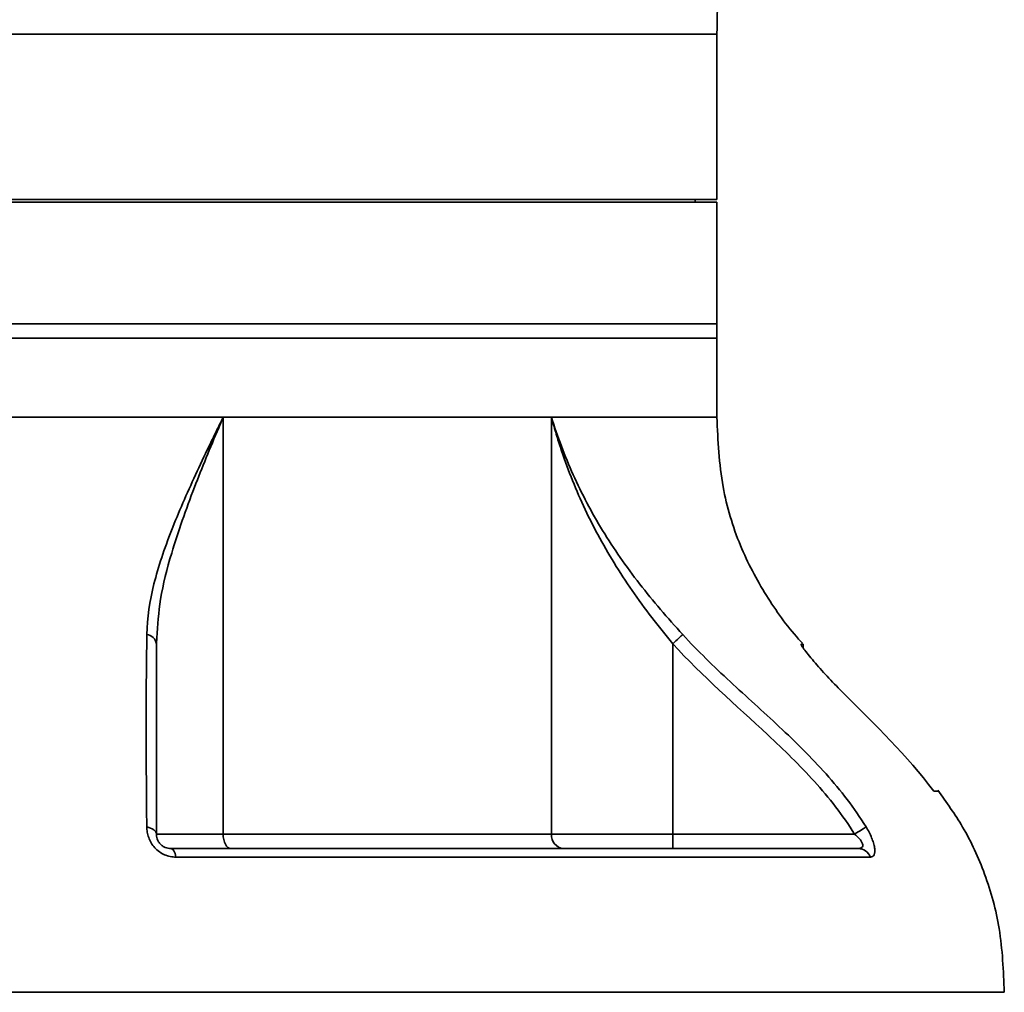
# Model space of a CAD drawing. Header units: millimetres. Extents: x 0 to 134, y 6 to 183.
# Tile 10 of 13: x 126.61 to 131.18, y 75.97 to 80.48. Entities that reach past the tile are written whole.
import ezdxf

# ---------------------------------------------------------------- set-up
doc = ezdxf.new("R2010")
doc.units = ezdxf.units.MM
doc.layers.add('SLD-0', color=179, linetype='Continuous')

msp = doc.modelspace()

# ---------------------------------------------------------------- linework, layer by layer
at = {"layer": 'SLD-0', "color": 8, "linetype": 'Continuous', "lineweight": 35}
msp.add_line((129.84625, 80.41483), (119.97959, 80.41483), dxfattribs=at)
at = {"layer": 'SLD-0', "color": 179, "linetype": 'Continuous', "lineweight": 35}
for p, q in [((129.84625, 79.64816), (129.84625, 80.41483)), ((129.84625, 79.64816), (119.97959, 79.64816)), ((129.84625, 79.63483), (119.97959, 79.63483)), ((129.74625, 79.63483), (129.74625, 79.64816)), ((129.84625, 79.07149), (129.84625, 79.63483)), ((129.84625, 79.07149), (119.97959, 79.07149)), ((129.84625, 79.00483), (129.84625, 79.07149)), ((119.97959, 79.00483), (129.84625, 79.00483)), ((129.84625, 78.63816), (129.84625, 79.00483)), ((127.55578, 78.63816), (122.27006, 78.63816)), ((129.84625, 78.63816), (124.91292, 78.63816)), ((127.55578, 78.63816), (127.55578, 76.70483)), ((129.07862, 78.63816), (127.55578, 78.63816)), ((129.07862, 78.63816), (129.84625, 78.63816)), ((129.07862, 76.70483), (129.07862, 78.63816)), ((127.2488, 77.61501), (127.24625, 77.58802)), ((129.65649, 77.60159), (129.66351, 77.60797)), ((129.66351, 77.60797), (129.67002, 77.61388)), ((129.67002, 77.61388), (129.67585, 77.61919)), ((129.67585, 77.61919), (129.68088, 77.62375)), ((129.68088, 77.62375), (129.68498, 77.62748)), ((129.68498, 77.62748), (129.68805, 77.63027)), ((129.64155, 77.58802), (129.64911, 77.59488)), ((129.64155, 77.58802), (129.64155, 76.70483)), ((129.64911, 77.59488), (129.65649, 77.60159)), ((130.24625, 77.58513), (130.23657, 77.58513)), ((130.24625, 77.56863), (130.24625, 77.58513)), ((130.85201, 76.90483), (130.8759, 76.90483)), ((127.21082, 76.73587), (127.20137, 76.73803)), ((127.21952, 76.73296), (127.21082, 76.73587)), ((130.53016, 76.73296), (130.53485, 76.73587)), ((130.53485, 76.73587), (130.53834, 76.73803)), ((127.22727, 76.72938), (127.21952, 76.73296)), ((127.23388, 76.72521), (127.22727, 76.72938)), ((127.2392, 76.72056), (127.23388, 76.72521)), ((127.24308, 76.71553), (127.2392, 76.72056)), ((127.24546, 76.71024), (127.24308, 76.71553)), ((127.24625, 76.70483), (127.24546, 76.71024)), ((127.24625, 76.70483), (127.55578, 76.70483)), ((127.55578, 76.70483), (127.55646, 76.69182)), ((127.55578, 76.70483), (129.07862, 76.70483)), ((127.55646, 76.69182), (127.55849, 76.67931)), ((129.07862, 76.70483), (129.64155, 76.70483)), ((129.64155, 76.70483), (129.64155, 76.63816)), ((129.64155, 76.70483), (130.48479, 76.70483)), ((130.48479, 76.70483), (130.49353, 76.71024)), ((130.49353, 76.71024), (130.50205, 76.71553)), ((130.50205, 76.71553), (130.51016, 76.72056)), ((130.51016, 76.72056), (130.51767, 76.72521)), ((130.51767, 76.72521), (130.52439, 76.72938)), ((130.52439, 76.72938), (130.53016, 76.73296)), ((127.55849, 76.67931), (127.56179, 76.66779)), ((127.56179, 76.66779), (127.56624, 76.65769)), ((127.56624, 76.65769), (127.57165, 76.6494)), ((127.57165, 76.6494), (127.57782, 76.64324)), ((127.57782, 76.64324), (127.58452, 76.63944)), ((127.31292, 76.63816), (127.31671, 76.63746)), ((127.31292, 76.63816), (130.50207, 76.63816)), ((127.31671, 76.63746), (127.32043, 76.63539)), ((127.32043, 76.63539), (127.32399, 76.63197)), ((127.32399, 76.63197), (127.32731, 76.6273)), ((127.32731, 76.6273), (127.33034, 76.62145)), ((127.33034, 76.62145), (127.333, 76.61456)), ((127.333, 76.61456), (127.33524, 76.60677)), ((127.33524, 76.60677), (127.33701, 76.59824)), ((130.55818, 76.59824), (127.33701, 76.59824)), ((127.58452, 76.63944), (127.59149, 76.63816)), ((131.17959, 75.97149), (124.91292, 75.97149))]:
    msp.add_line(p, q, dxfattribs=at)
for centre, radius, start, end in [((127.1966, 77.5803), 0.05025, 8.83695, 83.97017), ((129.14058, 76.70004), 0.06214, 175.58525, 264.77026), ((130.50068, 76.57682), 0.06135, 20.4321, 88.70959)]:
    msp.add_arc(centre, radius, start, end, dxfattribs=at)
for points, knots in [([(129.84625, 80.41483), (129.84916, 80.56799), (129.85542, 80.89846), (129.88842, 81.42452), (129.92801, 82.00815), (129.97128, 82.63641), (130.02571, 83.52386), (130.07515, 84.66929), (130.08663, 85.93109), (130.06348, 87.0755), (130.0243, 88.09304), (129.98411, 88.87383), (129.96645, 89.31643), (129.96243, 89.4172)], [0, 0, 0, 0, 0.0509966, 0.1100321, 0.1754504, 0.2457653, 0.3196906, 0.4714644, 0.6274135, 0.73971, 0.8525264, 0.966425, 1, 1, 1, 1]), ([(127.20187, 77.63027), (127.20295, 77.70759), (127.21497, 77.78546), (127.24498, 77.90561), (127.25698, 77.9462), (127.28434, 78.02872), (127.29971, 78.07069), (127.33278, 78.15511), (127.35052, 78.19769), (127.38788, 78.28376), (127.40752, 78.32732), (127.44808, 78.41502), (127.46898, 78.45917), (127.50105, 78.52591), (127.51186, 78.54825), (127.52822, 78.58188), (127.5337, 78.59311), (127.54471, 78.61562), (127.55029, 78.62699), (127.55578, 78.63816)], [0, 0, 0, 0, 0.25, 0.25, 0.375, 0.375, 0.5, 0.5, 0.625, 0.625, 0.75, 0.75, 0.875, 0.875, 0.9375, 0.9375, 0.96875, 0.96875, 1, 1, 1, 1]), ([(129.07862, 78.63816), (129.09267, 78.5931), (129.10812, 78.54817), (129.14178, 78.45922), (129.16003, 78.41507), (129.19954, 78.32738), (129.22083, 78.28379), (129.26632, 78.19765), (129.29054, 78.15503), (129.34207, 78.07054), (129.36946, 78.02856), (129.42672, 77.94612), (129.45664, 77.90557), (129.55004, 77.78549), (129.61724, 77.70763), (129.68805, 77.63027)], [0, 0, 0, 0, 0.125, 0.125, 0.25, 0.25, 0.375, 0.375, 0.5, 0.5, 0.625, 0.625, 0.75, 0.75, 1, 1, 1, 1]), ([(129.64155, 77.58802), (129.57472, 77.66892), (129.51146, 77.75063), (129.42411, 77.87666), (129.39623, 77.91923), (129.34306, 78.0057), (129.31774, 78.04969), (129.24669, 78.18205), (129.20551, 78.27133), (129.15196, 78.40733), (129.13549, 78.453), (129.11272, 78.52206), (129.10545, 78.54517), (129.09503, 78.57997), (129.09163, 78.5916), (129.085, 78.61487), (129.08175, 78.6266), (129.07862, 78.63816)], [0, 0, 0, 0, 0.25, 0.25, 0.375, 0.375, 0.5, 0.5, 0.75, 0.75, 0.875, 0.875, 0.9375, 0.9375, 0.96875, 0.96875, 1, 1, 1, 1]), ([(130.24268, 77.59071), (130.23695, 77.59694), (130.17444, 77.66494), (130.0694, 77.81163), (129.94456, 78.04668), (129.86079, 78.32699), (129.85131, 78.5299), (129.84625, 78.63816)], [0, 0, 0, 0, 0.0221683, 0.2418548, 0.4697102, 0.71706, 1, 1, 1, 1]), ([(127.20137, 76.73803), (127.20104, 76.78205), (127.2007, 76.82459), (127.20006, 76.9068), (127.19977, 76.94634), (127.19902, 77.06139), (127.19871, 77.13336), (127.19861, 77.34431), (127.19975, 77.47802), (127.20187, 77.63027)], [0, 0, 0, 0, 0.125, 0.125, 0.25, 0.25, 0.5, 0.5, 1, 1, 1, 1]), ([(129.68805, 77.63027), (129.75772, 77.55417), (129.83205, 77.48253), (129.98328, 77.3423), (130.06025, 77.27364), (130.21088, 77.13276), (130.28444, 77.0606), (130.42091, 76.90741), (130.48386, 76.82633), (130.53834, 76.73803)], [0, 0, 0, 0, 0.25, 0.25, 0.5, 0.5, 0.75, 0.75, 1, 1, 1, 1]), ([(127.24625, 77.58802), (127.24625, 77.43735), (127.24625, 77.30409), (127.24625, 77.09563), (127.24625, 77.02468), (127.24625, 76.87347), (127.24625, 76.7932), (127.24625, 76.70483)], [0, 0, 0, 0, 0.5, 0.5, 0.75, 0.75, 1, 1, 1, 1]), ([(130.48479, 76.70483), (130.43, 76.7932), (130.36671, 76.87347), (130.23038, 77.02468), (130.15733, 77.09563), (129.9336, 77.30409), (129.77847, 77.43735), (129.64155, 77.58802)], [0, 0, 0, 0, 0.25, 0.25, 0.5, 0.5, 1, 1, 1, 1]), ([(130.4362, 77.35594), (130.41201, 77.38014), (130.38864, 77.40413), (130.35493, 77.43994), (130.34385, 77.45194), (130.32266, 77.47534), (130.31256, 77.48675), (130.29343, 77.50888), (130.28432, 77.5197), (130.26783, 77.53987), (130.26047, 77.5492), (130.24799, 77.56566), (130.24305, 77.57259), (130.23833, 77.57995), (130.23722, 77.58188), (130.23609, 77.58446), (130.23605, 77.58513), (130.23657, 77.58513)], [0, 0, 0, 0, 0.25, 0.25, 0.375, 0.375, 0.5, 0.5, 0.625, 0.625, 0.75, 0.75, 0.875, 0.875, 0.9375, 0.9375, 1, 1, 1, 1]), ([(131.17959, 75.97149), (131.17542, 76.07062), (131.16757, 76.25711), (131.09694, 76.51584), (130.99811, 76.7315), (130.91141, 76.85254), (130.87151, 76.90825)], [0, 0, 0, 0, 0.29551717, 0.5559739, 0.79562291, 1, 1, 1, 1]), ([(127.33701, 76.59824), (127.32824, 76.59824), (127.31932, 76.59914), (127.3017, 76.60281), (127.29282, 76.60563), (127.26725, 76.61688), (127.25144, 76.62831), (127.23247, 76.64904), (127.2268, 76.65668), (127.21738, 76.67228), (127.21353, 76.68033), (127.20739, 76.69684), (127.20513, 76.70526), (127.20217, 76.72176), (127.20143, 76.72993), (127.20137, 76.73803)], [0, 0, 0, 0, 0.125, 0.125, 0.25, 0.25, 0.5, 0.5, 0.625, 0.625, 0.75, 0.75, 0.875, 0.875, 1, 1, 1, 1]), ([(130.53834, 76.73803), (130.54835, 76.72182), (130.55716, 76.70502), (130.56747, 76.68016), (130.5704, 76.67197), (130.57498, 76.65632), (130.57667, 76.64872), (130.5786, 76.63493), (130.57887, 76.62865), (130.57799, 76.61757), (130.57686, 76.61298), (130.57338, 76.60557), (130.57098, 76.60275), (130.56526, 76.59912), (130.56194, 76.59824), (130.55818, 76.59824)], [0, 0, 0, 0, 0.25, 0.25, 0.375, 0.375, 0.5, 0.5, 0.625, 0.625, 0.75, 0.75, 0.875, 0.875, 1, 1, 1, 1]), ([(127.24625, 76.70483), (127.24625, 76.69833), (127.24713, 76.69143), (127.25089, 76.68007), (127.25254, 76.6762), (127.25698, 76.66827), (127.25978, 76.66426), (127.26644, 76.65678), (127.27035, 76.65326), (127.27884, 76.64729), (127.2832, 76.64496), (127.29655, 76.63949), (127.30506, 76.63816), (127.31292, 76.63816)], [0, 0, 0, 0, 0.25, 0.25, 0.375, 0.375, 0.5, 0.5, 0.625, 0.625, 0.75, 0.75, 1, 1, 1, 1]), ([(130.50207, 76.63816), (130.50544, 76.63816), (130.50858, 76.6385), (130.51422, 76.64007), (130.51676, 76.64132), (130.52066, 76.64494), (130.52205, 76.64734), (130.52309, 76.65333), (130.52275, 76.65679), (130.51916, 76.66817), (130.51364, 76.67632), (130.50051, 76.69133), (130.49285, 76.69833), (130.48479, 76.70483)], [0, 0, 0, 0, 0.125, 0.125, 0.25, 0.25, 0.375, 0.375, 0.5, 0.5, 0.75, 0.75, 1, 1, 1, 1])]:
    msp.add_open_spline(points, degree=3, knots=knots, dxfattribs=at)
at = {"layer": 'SLD-0', "color": 8, "linetype": 'Continuous', "lineweight": 35}
msp.add_open_spline([(127.55578, 78.63816), (127.55548, 78.63746), (127.54858, 78.62127), (127.5022, 78.51199), (127.41463, 78.29942), (127.32098, 78.0334), (127.26043, 77.8015), (127.25249, 77.67418), (127.2488, 77.61501)], degree=3, knots=[0, 0, 0, 0, 0.0019351, 0.0448404, 0.3032059, 0.5977272, 0.8130622, 1, 1, 1, 1], dxfattribs=at)
at = {"layer": 'SLD-0', "color": 179, "linetype": 'Continuous', "lineweight": 35}
msp.add_open_spline([(130.4362, 77.35594), (130.58086, 77.2112), (130.72872, 77.06944), (130.85201, 76.90483)], degree=3, dxfattribs=at)

doc.saveas('drawing.dxf')
